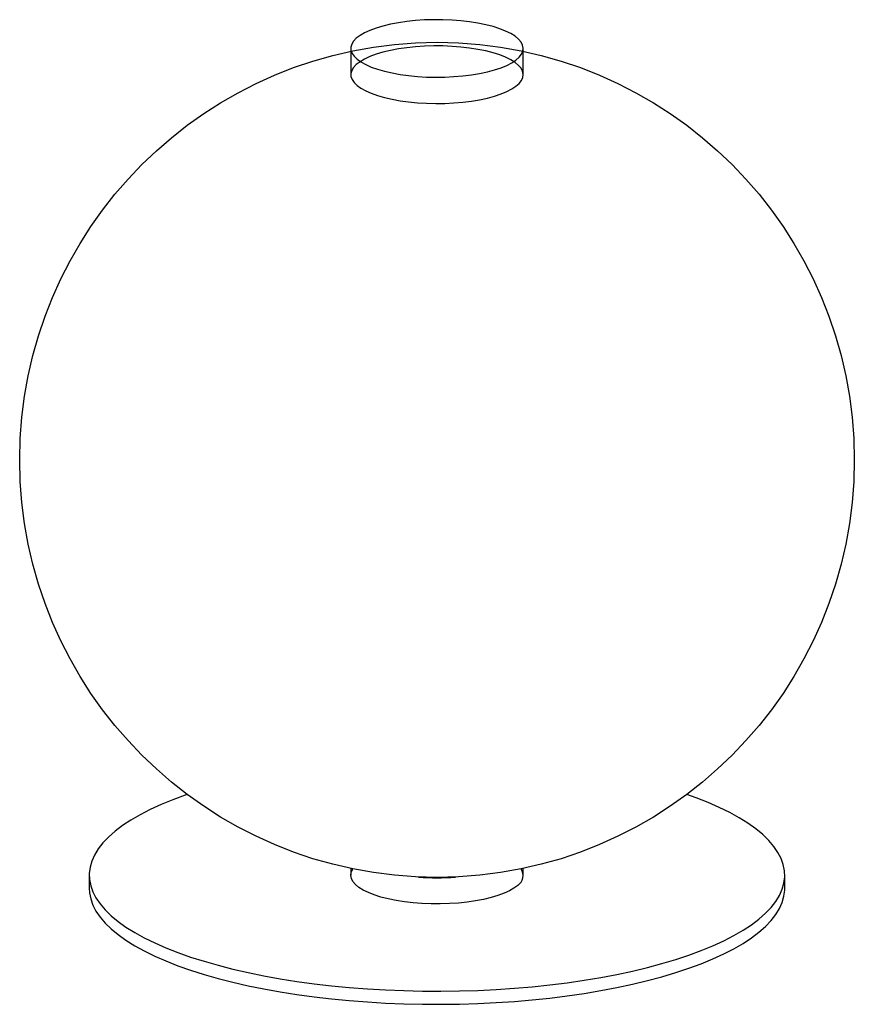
# Paper-space layout '_Dimétrica' of a CAD drawing. Header units: millimetres. Extents: x -155 to 145, y -72 to 282.
import ezdxf

# ---------------------------------------------------------------- set-up
doc = ezdxf.new("R2010")
doc.units = ezdxf.units.MM

psp = doc.layouts.new('_Dimétrica')

# ---------------------------------------------------------------- linework, layer by layer
at = {"color": 7, "linetype": 'Continuous', "lineweight": 25}
for p, q in [((-36.14, 271.27), (-36.14, 261.84)), ((25.86, 261.84), (25.86, 271.27)), ((-36.14, -23.29), (-36.14, -25.71)), ((25.86, -25.71), (25.86, -23.29)), ((-130.14, -25.71), (-130.14, -30.43)), ((119.86, -30.43), (119.86, -25.71))]:
    psp.add_line(p, q, dxfattribs=at)
at = {"color": 7, "linetype": 'Continuous', "lineweight": 25, "flags": 128}
for points in [[(-34.14, 274.92), (-35.14, 273.88), (-35.8, 272.8), (-36.11, 271.7), (-36.08, 270.6), (-35.69, 269.51), (-34.95, 268.44), (-33.88, 267.4), (-32.48, 266.4), (-30.78, 265.46), (-28.78, 264.58), (-26.51, 263.79), (-24.01, 263.07), (-21.28, 262.45), (-18.38, 261.93), (-15.33, 261.51), (-12.16, 261.2), (-8.91, 261.01), (-5.61, 260.94), (-2.32, 260.98), (0.95, 261.14), (4.15, 261.41), (7.24, 261.8), (10.19, 262.29), (12.96, 262.88), (15.54, 263.57), (17.87, 264.35), (19.95, 265.2), (21.74, 266.13), (23.23, 267.11), (24.4, 268.14), (25.23, 269.2), (25.72, 270.29), (25.86, 271.39), (25.64, 272.49), (25.08, 273.57), (24.18, 274.63), (22.94, 275.65), (21.39, 276.62), (19.53, 277.53), (17.4, 278.37), (15.01, 279.12), (12.39, 279.79), (9.57, 280.37), (6.59, 280.84), (3.47, 281.2), (0.26, 281.45), (-3.02, 281.58), (-6.32, 281.6), (-9.6, 281.5), (-12.84, 281.28), (-15.99, 280.95), (-19.01, 280.51), (-21.88, 279.97), (-24.56, 279.32), (-27.02, 278.59), (-29.23, 277.77), (-31.17, 276.88), (-32.81, 275.93), (-34.14, 274.92)], [(-34.14, 265.5), (-35.14, 264.45), (-35.8, 263.37), (-36.11, 262.27), (-36.08, 261.17), (-35.69, 260.08), (-34.95, 259.01), (-33.88, 257.97), (-32.48, 256.97), (-30.78, 256.03), (-28.78, 255.16), (-26.51, 254.36), (-24.01, 253.64), (-21.28, 253.02), (-18.38, 252.5), (-15.33, 252.08), (-12.16, 251.78), (-8.91, 251.59), (-5.61, 251.51), (-2.32, 251.55), (0.95, 251.71), (4.15, 251.98), (7.24, 252.37), (10.19, 252.86), (12.96, 253.45), (15.54, 254.14), (17.87, 254.92), (19.95, 255.77), (21.74, 256.7), (23.23, 257.68), (24.4, 258.71), (25.23, 259.77), (25.72, 260.86), (25.86, 261.96), (25.64, 263.06), (25.08, 264.14), (24.18, 265.2), (22.94, 266.22), (21.39, 267.19), (19.53, 268.1), (17.4, 268.94), (15.01, 269.7), (12.39, 270.36), (9.57, 270.94), (6.59, 271.41), (3.47, 271.77), (0.26, 272.02), (-3.02, 272.15), (-6.32, 272.17), (-9.6, 272.07), (-12.84, 271.85), (-15.99, 271.52), (-19.01, 271.08), (-21.88, 270.54), (-24.56, 269.9), (-27.02, 269.16), (-29.23, 268.35), (-31.17, 267.46), (-32.81, 266.5), (-34.14, 265.5)], [(-94.89, 3.29), (-95.68, 3.01), (-100.14, 1.37), (-104.33, -0.36), (-108.24, -2.15), (-111.85, -4.02), (-115.17, -5.94), (-118.17, -7.92), (-120.85, -9.95), (-123.2, -12.03), (-125.22, -14.14), (-126.9, -16.29), (-128.23, -18.46), (-129.22, -20.65), (-129.85, -22.86), (-130.13, -25.08), (-130.05, -27.3), (-129.62, -29.51), (-128.84, -31.71), (-127.71, -33.9), (-126.22, -36.06), (-124.4, -38.2), (-122.24, -40.29), (-119.74, -42.35), (-116.93, -44.36), (-113.79, -46.32), (-110.35, -48.22), (-106.61, -50.05), (-102.58, -51.82), (-98.27, -53.51), (-93.7, -55.12), (-88.88, -56.65), (-83.82, -58.09), (-78.54, -59.44), (-73.05, -60.7), (-67.37, -61.85), (-61.51, -62.9), (-55.5, -63.85), (-49.33, -64.69)], [(-49.33, -64.69), (-43.05, -65.42), (-36.66, -66.04), (-30.17, -66.54), (-23.62, -66.92), (-17.01, -67.19), (-10.37, -67.34), (-3.72, -67.38), (2.93, -67.29), (9.56, -67.09), (16.14, -66.77), (22.67, -66.34), (29.12, -65.79), (35.46, -65.12), (41.7, -64.35), (47.8, -63.46), (53.75, -62.47), (59.54, -61.37), (65.14, -60.17), (70.54, -58.88), (75.73, -57.49), (80.69, -56.01), (85.4, -54.44), (89.86, -52.79), (94.05, -51.07), (97.96, -49.28), (101.57, -47.41), (104.89, -45.49), (107.89, -43.51), (110.57, -41.48), (112.92, -39.4), (114.94, -37.29), (116.62, -35.14), (117.95, -32.97), (118.93, -30.78), (119.57, -28.57), (119.84, -26.35), (119.77, -24.13), (119.34, -21.92), (118.56, -19.72), (117.42, -17.53), (115.94, -15.37), (114.12, -13.23), (111.96, -11.14), (109.46, -9.08), (106.64, -7.07), (103.51, -5.11), (100.07, -3.21), (96.32, -1.38), (92.29, 0.39), (87.99, 2.08), (84.61, 3.29)], [(23.86, -29.37), (22.53, -30.37), (20.89, -31.33), (18.95, -32.22), (16.74, -33.04), (14.28, -33.77), (11.6, -34.41), (8.73, -34.96), (5.71, -35.39), (2.56, -35.72), (-0.68, -35.94), (-3.96, -36.04), (-7.26, -36.02), (-10.54, -35.89), (-13.75, -35.64), (-16.87, -35.28), (-19.85, -34.81), (-22.67, -34.24), (-25.29, -33.57), (-27.68, -32.81), (-29.81, -31.97), (-31.67, -31.06), (-33.22, -30.09), (-34.46, -29.07), (-35.36, -28.01), (-35.93, -26.93), (-36.14, -25.83), (-36, -24.73), (-35.51, -23.65), (-35.38, -23.45)], [(-130.14, -30.43), (-130.05, -32.01), (-129.62, -34.22), (-128.84, -36.43), (-127.71, -38.61), (-126.22, -40.78), (-124.4, -42.91), (-122.24, -45.01), (-119.74, -47.06), (-116.93, -49.07), (-113.79, -51.03), (-110.35, -52.93), (-106.61, -54.76), (-102.58, -56.53), (-98.27, -58.22), (-93.7, -59.83), (-88.88, -61.36), (-83.82, -62.81), (-78.54, -64.16), (-73.05, -65.41), (-67.37, -66.56), (-61.51, -67.62), (-55.5, -68.57), (-49.33, -69.4)], [(-49.33, -69.4), (-43.05, -70.13), (-36.66, -70.75), (-30.17, -71.25), (-23.62, -71.64), (-17.01, -71.91), (-10.37, -72.06), (-3.72, -72.09), (2.93, -72.01), (9.56, -71.81), (16.14, -71.49), (22.67, -71.05), (29.12, -70.5), (35.46, -69.84), (41.7, -69.06), (47.8, -68.17), (53.75, -67.18), (59.54, -66.08), (65.14, -64.89), (70.54, -63.59), (75.73, -62.2), (80.69, -60.72), (85.4, -59.16), (89.86, -57.51), (94.05, -55.78), (97.96, -53.99), (101.57, -52.13), (104.89, -50.2), (107.89, -48.22), (110.57, -46.19), (112.92, -44.12), (114.94, -42), (116.62, -39.86), (117.95, -37.68), (118.93, -35.49), (119.57, -33.28), (119.84, -31.06), (119.86, -30.43)]]:
    psp.add_lwpolyline(points, dxfattribs=at)
at = {"color": 7, "linetype": 'Continuous', "lineweight": 25}
psp.add_circle((-5.14, 123.47), 150, dxfattribs=at)
for centre, radius, start, end in [((21.48, -25.78), 4.31, 303.5295, 32.7161), ((-5.14, 65.02), 91.65, 265.8246, 274.1754)]:
    psp.add_arc(centre, radius, start, end, dxfattribs=at)

doc.saveas('drawing.dxf')
